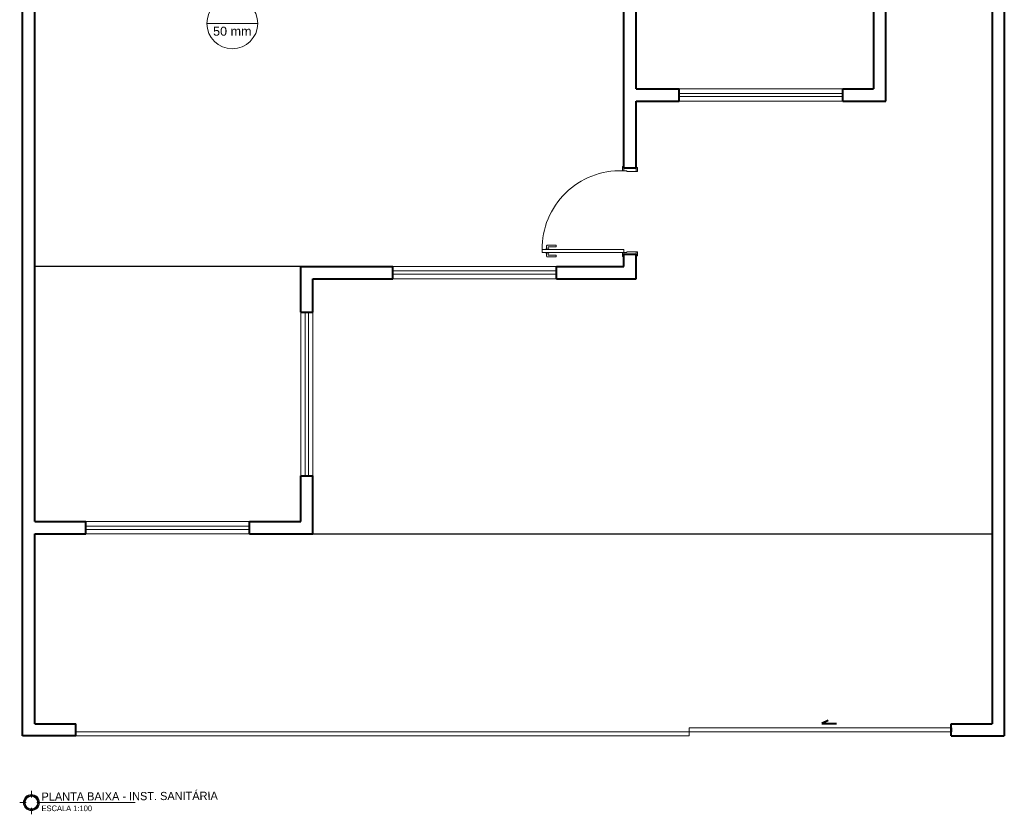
# Model space of a CAD drawing. Header units: millimetres. Extents: x 26 to 1362, y 24 to 358.
# Tile 169 of 256: x 987 to 999, y 302 to 312. Entities that reach past the tile are written whole.
import ezdxf

# ---------------------------------------------------------------- set-up
doc = ezdxf.new("R2010")
doc.units = ezdxf.units.MM
doc.linetypes.add('CONTINU', pattern=[0])
doc.layers.add('ARQ-PISO', color=8, linetype='Continuous')
for name, color, linetype, lineweight in [('CV-Indicação coluna', 5, 'Continuous', 5), ('MB_ALVENARIA', 7, 'Continuous', 40), ('MB_ESQUADRIA', 7, 'Continuous', 5), ('MB_TEXTO_0', 7, 'Continuous', 13), ('Símbolos', 7, 'Continuous', 20)]:
    doc.layers.add(name, color=color, linetype=linetype, lineweight=lineweight)
doc.styles.add('arial', font='arial.ttf')
doc.styles.add('AVANT', font='txt')

# ---------------------------------------------------------------- blocks, each defined once
blk = doc.blocks.new('NOMENCLATURA')
at = {"layer": 'Símbolos', "lineweight": 20}
for p, q in [((-0.519, 0.297), (-0.519, 0.656)), ((-0.222, 0), (-0.012, 0)), ((-0.816, 0), (-1.175, 0)), ((-0.519, -0.297), (-0.519, -0.656))]:
    blk.add_line(p, q, dxfattribs=at)
for radius in [0.449, 0.355]:
    blk.add_circle((-0.519, 0), radius, dxfattribs=at)
at = {"layer": 'Símbolos', "lineweight": 0}
for radius in [0.424, 0.38]:
    blk.add_circle((-0.519, 0), radius, dxfattribs=at)

msp = doc.modelspace()

# ---------------------------------------------------------------- linework, layer by layer
at = {"layer": 'ARQ-PISO', "linetype": 'CONTINU'}
for points in [[(990.7156, 308.6543), (987.4656, 308.6543)], [(990.8656, 305.3843), (999.1656, 305.3843)]]:
    msp.add_lwpolyline(points, dxfattribs=at)
at = {"layer": 'CV-Indicação coluna', "linetype": 'CONTINU'}
msp.add_line((989.5691, 311.6242), (990.1894, 311.6242), dxfattribs=at)
msp.add_circle((989.8792, 311.6242), 0.3102, dxfattribs=at)
at = {"layer": 'MB_ALVENARIA', "linetype": 'CONTINU'}
for p, q in [((987.3156, 302.9143), (987.3156, 347.8343)), ((999.1656, 327.2743), (999.1656, 303.0643)), ((999.3156, 327.2743), (999.3156, 302.9143)), ((997.8656, 310.6743), (997.8656, 313.7243)), ((987.4656, 305.5343), (987.4656, 312.4543)), ((994.8156, 310.8243), (995.3406, 310.8243)), ((997.3406, 310.8243), (997.7156, 310.8243)), ((994.8156, 309.8543), (994.8156, 310.6743)), ((994.8156, 310.6743), (995.3406, 310.6743)), ((997.3406, 310.6743), (997.8656, 310.6743)), ((994.6656, 309.8543), (994.6656, 310.3543)), ((994.6656, 308.6543), (994.6656, 308.8043)), ((994.8156, 308.5043), (994.8156, 308.8043)), ((990.7156, 308.0943), (990.7156, 308.6543)), ((990.7156, 308.6543), (991.8406, 308.6543)), ((993.8406, 308.6543), (994.6656, 308.6543)), ((990.8656, 308.0943), (990.8656, 308.5043)), ((990.8656, 308.5043), (991.8406, 308.5043)), ((993.8406, 308.5043), (994.8156, 308.5043)), ((990.7156, 305.5343), (990.7156, 306.0943)), ((990.8656, 305.3843), (990.8656, 306.0943)), ((987.4656, 305.5343), (988.0906, 305.5343)), ((990.0906, 305.5343), (990.7156, 305.5343)), ((987.4656, 303.0643), (987.4656, 305.3843)), ((987.4656, 305.3843), (988.0906, 305.3843)), ((990.0906, 305.3843), (990.8656, 305.3843)), ((987.4656, 303.0643), (987.9656, 303.0643)), ((987.9656, 302.9143), (987.9656, 303.0643)), ((997.161, 303.1015), (997.0861, 303.066)), ((997.0861, 303.066), (997.2664, 303.066)), ((998.6656, 303.0643), (999.1656, 303.0643)), ((998.6656, 302.9143), (998.6656, 303.0643)), ((998.6656, 303.0143), (998.6656, 302.9643)), ((987.9656, 302.9143), (987.3156, 302.9143)), ((998.6656, 302.9143), (999.3156, 302.9143))]:
    msp.add_line(p, q, dxfattribs=at)
for points in [[(994.6656, 310.3543), (994.6656, 315.6543)], [(994.8156, 310.8243), (994.8156, 315.6467)], [(997.7156, 313.7243), (997.7156, 310.8243)], [(995.3406, 310.6743), (995.3406, 310.8243)], [(997.3406, 310.6743), (997.3406, 310.8243)], [(994.8156, 309.8543), (994.6656, 309.8543)], [(994.6656, 308.6543), (994.6656, 308.8043), (994.8156, 308.8043)], [(991.8406, 308.5043), (991.8406, 308.6543)], [(993.8406, 308.5043), (993.8406, 308.6543)], [(990.7156, 308.0943), (990.8656, 308.0943)], [(990.7156, 306.0943), (990.8656, 306.0943)], [(988.0906, 305.3843), (988.0906, 305.5343)], [(990.0906, 305.3843), (990.0906, 305.5343)]]:
    msp.add_lwpolyline(points, dxfattribs=at)
at = {"layer": 'MB_ESQUADRIA', "linetype": 'CONTINU'}
for p, q in [((994.6656, 309.8243), (994.6656, 309.8493)), ((994.7006, 309.8243), (994.6656, 309.8243)), ((994.7006, 309.8243), (994.7006, 309.8143)), ((994.7006, 309.8143), (994.8156, 309.8144)), ((994.8156, 309.8144), (994.8156, 309.8494)), ((993.7085, 308.8597), (993.7085, 308.8661)), ((993.7085, 308.8661), (993.7512, 308.866)), ((993.7085, 308.8247), (993.7085, 308.8184)), ((993.7085, 308.8184), (993.7511, 308.8183)), ((993.7211, 308.8661), (993.7211, 308.9047)), ((993.7211, 308.8184), (993.7211, 308.7797)), ((993.7311, 308.9147), (993.8381, 308.9146)), ((993.7411, 308.8897), (993.7411, 308.8661)), ((993.7411, 308.7947), (993.7411, 308.8184)), ((993.8381, 308.8946), (993.7461, 308.8947)), ((993.7511, 308.8183), (993.7512, 308.8247)), ((993.7512, 308.866), (993.7512, 308.8597)), ((993.8381, 308.9146), (993.8381, 308.8946)), ((994.6656, 308.8243), (994.6656, 308.7993)), ((994.7006, 308.8243), (994.6656, 308.8243)), ((994.6656, 308.8243), (994.6656, 308.7993)), ((994.7006, 308.8243), (994.6656, 308.8243)), ((994.7006, 308.8343), (994.8156, 308.8343)), ((994.7006, 308.8243), (994.7006, 308.8343)), ((994.7006, 308.8343), (994.8156, 308.8343)), ((994.7006, 308.8243), (994.7006, 308.8343)), ((994.8156, 308.8343), (994.8156, 308.7993)), ((994.8156, 308.8343), (994.8156, 308.7993)), ((993.7311, 308.7697), (993.8381, 308.7697)), ((993.8381, 308.7897), (993.7461, 308.7897)), ((993.8381, 308.7697), (993.8381, 308.7897)), ((987.9656, 302.9643), (998.6656, 302.9643)), ((995.4656, 302.9143), (995.4656, 303.0143)), ((995.4656, 303.0143), (998.6656, 303.0143)), ((987.9656, 302.9143), (995.4656, 302.9143))]:
    msp.add_line(p, q, dxfattribs=at)
for points in [[(995.3406, 310.8243), (997.3406, 310.8243)], [(995.3406, 310.7693), (997.3406, 310.7693)], [(995.3406, 310.7293), (997.3406, 310.7293)], [(997.3406, 310.6743), (995.3406, 310.6743)], [(994.6656, 309.8493), (994.6656, 309.8743), (994.6506, 309.8743), (994.6506, 309.8243), (994.6656, 309.8243), (994.6656, 309.8243)], [(994.8156, 309.8144), (994.8306, 309.8144), (994.8306, 309.8644), (994.8156, 309.8644), (994.8156, 309.8494)], [(994.6656, 308.7993), (994.6656, 308.7743), (994.6506, 308.7743), (994.6506, 308.8243), (994.6656, 308.8243), (994.6656, 308.8243)], [(994.6656, 308.7993), (994.6656, 308.7743), (994.6506, 308.7743), (994.6506, 308.8243), (994.6656, 308.8243), (994.6656, 308.8243)], [(994.8156, 308.8343), (994.8306, 308.8343), (994.8306, 308.7843), (994.8156, 308.7843), (994.8156, 308.7993)], [(994.8156, 308.8343), (994.8306, 308.8343), (994.8306, 308.7843), (994.8156, 308.7843), (994.8156, 308.7993)], [(993.8406, 308.6543), (991.8406, 308.6543)], [(991.8406, 308.5993), (993.8406, 308.5993)], [(991.8406, 308.5593), (993.8406, 308.5593)], [(991.8406, 308.5043), (993.8406, 308.5043)], [(990.7156, 306.0943), (990.7156, 308.0943)], [(990.7706, 306.0943), (990.7706, 308.0943)], [(990.8106, 306.0943), (990.8106, 308.0943)], [(990.8656, 308.0943), (990.8656, 306.0943)], [(988.0906, 305.5343), (990.0906, 305.5343)], [(988.0906, 305.4793), (990.0906, 305.4793)], [(988.0906, 305.4393), (990.0906, 305.4393)], [(988.0906, 305.3843), (990.0906, 305.3843)]]:
    msp.add_lwpolyline(points, dxfattribs=at)
msp.add_lwpolyline([(994.6656, 308.8593), (993.6656, 308.8593), (993.6656, 308.8243), (994.6656, 308.8243)], close=True, dxfattribs=at)
for centre, radius, start, end in [((994.6226, 308.8677), 0.957, 88.32181, 180.50129), ((993.7311, 308.9047), 0.01, 89.97107, 179.97107), ((993.7461, 308.8897), 0.005, 89.97107, 179.97107), ((993.7311, 308.7797), 0.01, 179.97107, 269.97107), ((993.7461, 308.7947), 0.005, 179.97107, 269.97107)]:
    msp.add_arc(centre, radius, start, end, dxfattribs=at)
at = {"layer": 'Símbolos', "linetype": 'CONTINU', "ltscale": 5}
msp.add_line((987.5365, 302.0991), (988.6925, 302.0991), dxfattribs=at)

# ---------------------------------------------------------------- block references
at = {"layer": 'Símbolos', "linetype": 'CONTINU', "ltscale": 5, "xscale": 0.2176850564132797, "yscale": 0.2176850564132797, "zscale": 0.2176850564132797}
msp.add_blockref('NOMENCLATURA', (987.5365, 302.0991), dxfattribs=at)

# ---------------------------------------------------------------- texts
at = {"layer": 'CV-Indicação coluna', "linetype": 'CONTINU', "insert": (989.8792, 311.4729), "char_height": 0.11, "width": 0.916846, "attachment_point": 8, "line_spacing_factor": 0.6, "style": 'arial'}
msp.add_mtext('50 mm', dxfattribs=at)
at = {"layer": 'MB_TEXTO_0', "linetype": 'CONTINU', "style": 'AVANT'}
msp.add_text('PLANTA BAIXA - INST. SANITÁRIA', height=0.1, rotation=0.3, dxfattribs=at).set_placement((987.5477, 302.1223))
msp.add_text('ESCALA 1:100', height=0.068636, dxfattribs=at).set_placement((987.5477, 301.9949))

doc.saveas('drawing.dxf')
